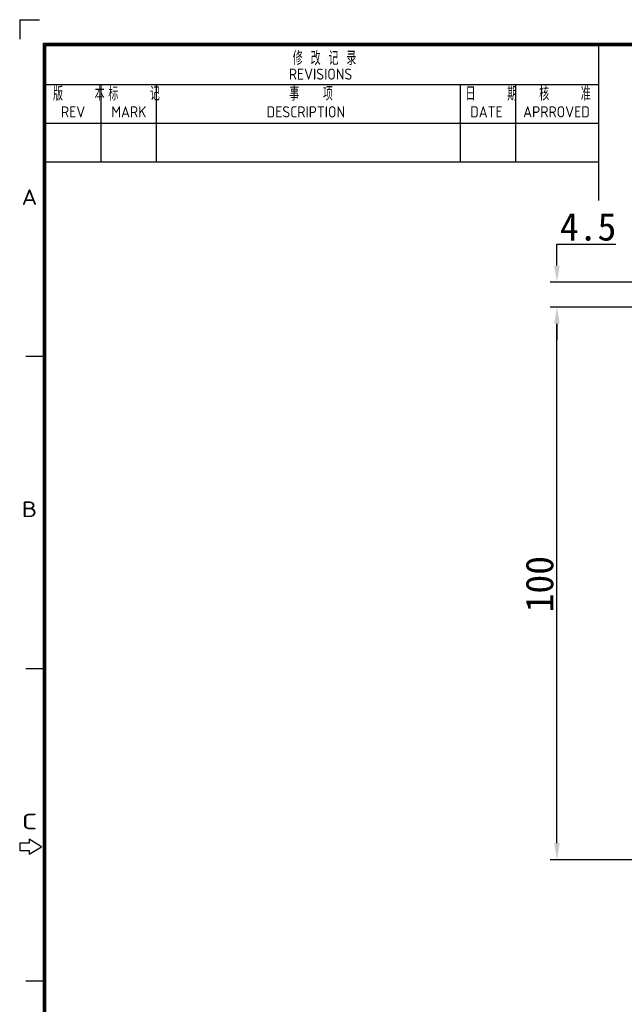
# Model space of a CAD drawing. Extents: x 0 to 427, y -346 to 299.
# Tile 31 of 42: x 0 to 109, y 121 to 299. Entities that reach past the tile are written whole.
import ezdxf
from ezdxf.enums import TextEntityAlignment as Align

# ---------------------------------------------------------------- set-up
doc = ezdxf.new("R2010")
doc.units = 0
doc.header["$LTSCALE"] = 23.1
doc.header["$MEASUREMENT"] = 0
doc.layers.get('0').update_dxf_attribs({"linetype": 'CONTINUOUS'})
doc.layers.get('Defpoints').update_dxf_attribs({"linetype": 'CONTINUOUS'})
doc.styles.get("Standard").update_dxf_attribs({"font": 'isocp3.shx', "bigfont": 'gbcbig.shx'})
doc.styles.add('文字样式①', font='txt')
doc.dimstyles.new('标准样式（宋体）', dxfattribs={"dimtxt": 5, "dimasz": 3, "dimexe": 1.25, "dimexo": 0.625, "dimtad": 1, "dimtoh": 1, "dimdsep": 46, "dimtxsty": '文字样式①', "dimcen": 0, "dimadec": 0, "dimazin": 0, "dimtfac": 1, "dimtofl": 0, "dimtmove": 0, "dimatfit": 3, "dimfxl": 0, "dimarcsym": 0})

# ---------------------------------------------------------------- blocks, each defined once
blk = doc.blocks.new('A3')
for p, q in [((226.88, 299.35), (226.88, 295.81)), ((226.88, 299.35), (230.41, 299.35)), ((231.12, 4.24), (231.12, 295.1)), ((231.12, 295.1), (649.67, 295.1)), ((231.35, 4.47), (231.35, 294.88)), ((231.35, 294.88), (649.45, 294.88)), ((231.57, 4.69), (231.57, 294.65)), ((231.57, 294.65), (649.22, 294.65)), ((331.57, 266.65), (331.57, 294.65)), ((231.57, 287.65), (331.57, 287.65)), ((241.57, 273.65), (241.57, 287.65)), ((251.57, 273.65), (251.57, 287.65)), ((306.57, 273.65), (306.57, 287.65)), ((316.57, 273.65), (316.57, 287.65)), ((231.57, 280.65), (331.57, 280.65)), ((231.57, 273.65), (331.57, 273.65)), ((231.35, 238.38), (227.96, 238.38)), ((231.35, 181.88), (227.96, 181.88)), ((226.83, 150.35), (226.83, 149)), ((228.52, 150.35), (226.83, 150.35)), ((228.52, 151.03), (228.52, 150.35)), ((230.78, 149.67), (228.52, 151.03)), ((228.52, 148.32), (230.78, 149.67)), ((226.83, 149), (228.52, 149)), ((228.52, 149), (228.52, 148.32)), ((231.35, 125.38), (227.96, 125.38))]:
    blk.add_line(p, q)
for s, height, p in [('修 改 记 录', 2.5, (276.22, 291.14)), ('REVISIONS', 2, (275.49, 288.5)), ('版    本', 2.5, (232.86, 284.71)), ('标    记', 2.5, (242.86, 284.71)), ('事   项', 2.5, (275.57, 284.71)), ('日    期', 2.5, (307.47, 284.71)), ('核    准', 2.5, (320.79, 284.72)), ('REV', 2, (234.28, 281.67)), ('MARK', 2, (243.4, 281.67)), ('DESCRIPTION', 2, (271.49, 281.67)), ('DATE', 2, (308.3, 281.67)), ('APRROVED', 2, (317.88, 281.68))]:
    blk.add_text(s, height=height).set_placement(p)
for s, width, p, p2 in [('A', 1.333333, (227.18, 265.84), (230, 265.84)), ('B', 1.538462, (227.18, 209.34), (230, 209.34)), ('C', 1.818182, (227.18, 152.84), (230, 152.84))]:
    blk.add_text(s, height=2.83, dxfattribs=dict(width=width)).set_placement(p, p2, align=Align.FIT)
for tag, p in [('XXXE', (541.66, 30.61)), ('XXXC', (574.68, 30.61)), ('XXXA', (625.44, 30.61)), ('XXXG', (499.17, 23.61)), ('XXXK', (515.42, 22.59)), ('XXXF', (541.66, 23.61)), ('XXXD', (574.68, 23.61)), ('XXXB', (625.44, 23.61)), ('XXXM', (502.54, 6.73))]:
    blk.add_attdef(tag, text='', height=2.5).set_placement(p, align=Align.CENTER)
blk.add_attdef('XXXJ', text='', height=2.5).set_placement((504.73, 17.63), align=Align.MIDDLE_RIGHT)
blk = doc.blocks.new('*D13')
at = {"color": 0, "lineweight": -2}
for p, q in [((127.54, 247.34), (95.86, 247.34)), ((97.11, 150.34), (97.11, 244.34)), ((127.54, 147.34), (95.86, 147.34))]:
    blk.add_line(p, q, dxfattribs=at)
at = {"color": 0, "lineweight": 9}
for points in [[(96.61, 244.34), (97.61, 244.34), (97.11, 247.34)], [(96.61, 150.34), (97.61, 150.34), (97.11, 147.34)]]:
    blk.add_solid(points, dxfattribs=at)
at = {"layer": 'Defpoints', "color": 0, "lineweight": 9}
for p in [(97.11, 247.34), (128.17, 247.34), (128.17, 147.34)]:
    blk.add_point(p, dxfattribs=at)
at = {"color": 0, "lineweight": 9, "insert": (93.99, 197.2), "char_height": 5, "attachment_point": 5, "rotation": 90, "style": '文字样式①'}
blk.add_mtext('100', dxfattribs=at)
blk = doc.blocks.new('*D17')
at = {"color": 0, "lineweight": -2}
for p, q in [((97.11, 254.84), (97.11, 258.71)), ((97.11, 258.71), (107.77, 258.71)), ((136.07, 251.84), (95.86, 251.84)), ((127.54, 247.34), (95.86, 247.34)), ((97.11, 244.34), (97.11, 241.34))]:
    blk.add_line(p, q, dxfattribs=at)
at = {"color": 0, "lineweight": 9}
for points in [[(96.61, 254.84), (97.61, 254.84), (97.11, 251.84)], [(96.61, 244.34), (97.61, 244.34), (97.11, 247.34)]]:
    blk.add_solid(points, dxfattribs=at)
at = {"layer": 'Defpoints', "color": 0, "lineweight": 9}
for p in [(97.11, 251.84), (136.7, 251.84), (128.17, 247.34)]:
    blk.add_point(p, dxfattribs=at)
at = {"color": 0, "lineweight": 9, "insert": (102.75, 261.84), "char_height": 5, "attachment_point": 5, "style": '文字样式①'}
blk.add_mtext('4.5', dxfattribs=at)

msp = doc.modelspace()

# ---------------------------------------------------------------- block references
msp.add_blockref('A3', (-226.878, 0))

# ---------------------------------------------------------------- dimensions: what is measured, and where the dimension line sits
at = {"lineweight": 9}
for base, p1, p2, picture, middle in [((97.115, 251.841), (128.168, 247.341), (136.698, 251.841), '*D17', (102.754, 258.711)), ((97.115, 247.341), (128.168, 147.341), (128.168, 247.341), '*D13', (97.115, 197.196))]:
    dim = msp.add_linear_dim(base=base, p1=p1, p2=p2, angle=90, dimstyle='标准样式（宋体）', dxfattribs=at)
    dim.commit()
    dim.dimension.update_dxf_attribs({"geometry": picture, "text_midpoint": middle, "dimtype": 160})

doc.saveas('drawing.dxf')
